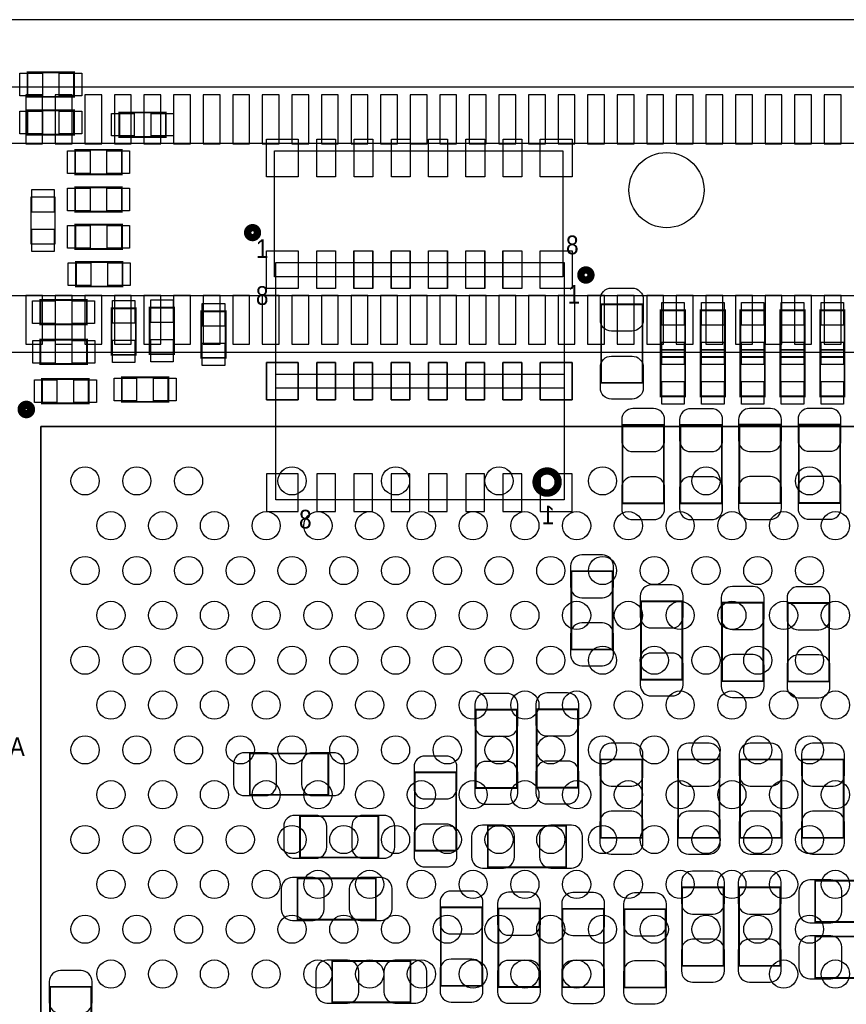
# Model space of a CAD drawing. Extents: x -11.4 to 75.8, y -7.3 to 45.
# Tile 10 of 13: x 28.9 to 40.1, y 16.8 to 30.1. Entities that reach past the tile are written whole.
import ezdxf

# ---------------------------------------------------------------- set-up
doc = ezdxf.new("R2010")
doc.units = 0
for name, color, linetype in [('BG_OUTLINE', 3, 'CONTINUOUS'), ('PG_ASSEMBLY_BOTTOM', 40, 'CONTINUOUS'), ('PG_ASSEMBLY_TOP', 43, 'CONTINUOUS'), ('PIN_BOTTOM', 2, 'CONTINUOUS'), ('PIN_TOP', 171, 'CONTINUOUS')]:
    doc.layers.add(name, color=color, linetype=linetype)

msp = doc.modelspace()

# ---------------------------------------------------------------- linework, layer by layer
at = {"layer": 'BG_OUTLINE'}
msp.add_lwpolyline([(6.031992, 30.1117), (6.031992, 0), (61.210952, 0), (61.210952, 30.1117)], close=True, dxfattribs=at)
msp.add_lwpolyline([(6.031992, 30.1117), (6.031992, 0), (61.210952, 0), (61.210952, 30.1117)], close=True, dxfattribs=at)
at = {"layer": 'PG_ASSEMBLY_BOTTOM'}
for points in [[(42.71137, 29.19984), (21.91512, 29.19984), (21.91512, 25.61844), (42.71137, 25.61844), (42.71137, 29.19984)], [(42.181272, 28.43784), (22.445472, 28.43784), (22.445472, 26.38044), (42.181272, 26.38044), (42.181272, 28.43784)]]:
    msp.add_lwpolyline(points, dxfattribs=at)
msp.add_lwpolyline([(36.28263, 23.619206), (32.38119, 23.619206), (32.38119, 25.321006), (36.28263, 25.321006)], close=True, dxfattribs=at)
at = {"layer": 'PG_ASSEMBLY_BOTTOM', "const_width": 0.024892}
for points in [[(37.631878, 24.632412), (37.072062, 24.632412), (37.072062, 23.572216), (37.631878, 23.572216), (37.631878, 24.632412)], [(38.415214, 24.632158), (37.855398, 24.632158), (37.855398, 23.571962), (38.415214, 23.571962), (38.415214, 24.632158)], [(38.652196, 23.574756), (39.212012, 23.574756), (39.212012, 24.634952), (38.652196, 24.634952), (38.652196, 23.574756)], [(40.017446, 24.636476), (39.45763, 24.636476), (39.45763, 23.57628), (40.017446, 23.57628), (40.017446, 24.636476)], [(36.380166, 21.595842), (36.939982, 21.595842), (36.939982, 22.656038), (36.380166, 22.656038), (36.380166, 21.595842)], [(37.321744, 21.188172), (37.88156, 21.188172), (37.88156, 22.248368), (37.321744, 22.248368), (37.321744, 21.188172)], [(38.418262, 21.167852), (38.978078, 21.167852), (38.978078, 22.228048), (38.418262, 22.228048), (38.418262, 21.167852)], [(39.308786, 21.163788), (39.868602, 21.163788), (39.868602, 22.223984), (39.308786, 22.223984), (39.308786, 21.163788)], [(35.084512, 19.722592), (35.644328, 19.722592), (35.644328, 20.782788), (35.084512, 20.782788), (35.084512, 19.722592)], [(35.910266, 19.727672), (36.470082, 19.727672), (36.470082, 20.787868), (35.910266, 20.787868), (35.910266, 19.727672)], [(32.031432, 20.190714), (32.031432, 19.630898), (33.091628, 19.630898), (33.091628, 20.190714), (32.031432, 20.190714)], [(36.777676, 19.049238), (37.337492, 19.049238), (37.337492, 20.109434), (36.777676, 20.109434), (36.777676, 19.049238)], [(37.824156, 19.049238), (38.383972, 19.049238), (38.383972, 20.109434), (37.824156, 20.109434), (37.824156, 19.049238)], [(38.660578, 19.049238), (39.220394, 19.049238), (39.220394, 20.109434), (38.660578, 20.109434), (38.660578, 19.049238)], [(39.50335, 19.049238), (40.063166, 19.049238), (40.063166, 20.109434), (39.50335, 20.109434), (39.50335, 19.049238)], [(34.262568, 18.875502), (34.822384, 18.875502), (34.822384, 19.935698), (34.262568, 19.935698), (34.262568, 18.875502)], [(33.770062, 18.783554), (33.770062, 19.34337), (32.709866, 19.34337), (32.709866, 18.783554), (33.770062, 18.783554)], [(35.25012, 19.210782), (35.25012, 18.650966), (36.310316, 18.650966), (36.310316, 19.210782), (35.25012, 19.210782)], [(33.735772, 17.943068), (33.735772, 18.502884), (32.675576, 18.502884), (32.675576, 17.943068), (33.735772, 17.943068)], [(37.879782, 17.31899), (38.439598, 17.31899), (38.439598, 18.379186), (37.879782, 18.379186), (37.879782, 17.31899)], [(38.648132, 17.31899), (39.207948, 17.31899), (39.207948, 18.379186), (38.648132, 18.379186), (38.648132, 17.31899)], [(40.738298, 17.911572), (40.738298, 18.471388), (39.678102, 18.471388), (39.678102, 17.911572), (40.738298, 17.911572)], [(34.613342, 17.049242), (35.173158, 17.049242), (35.173158, 18.109438), (34.613342, 18.109438), (34.613342, 17.049242)], [(35.391852, 17.032732), (35.951668, 17.032732), (35.951668, 18.092928), (35.391852, 18.092928), (35.391852, 17.032732)], [(36.260532, 17.030192), (36.820348, 17.030192), (36.820348, 18.090388), (36.260532, 18.090388), (36.260532, 17.030192)], [(37.096192, 17.025112), (37.656008, 17.025112), (37.656008, 18.085308), (37.096192, 18.085308), (37.096192, 17.025112)], [(40.738298, 17.154652), (40.738298, 17.714468), (39.678102, 17.714468), (39.678102, 17.154652), (40.738298, 17.154652)], [(34.204148, 16.824452), (34.204148, 17.384268), (33.143952, 17.384268), (33.143952, 16.824452), (34.204148, 16.824452)], [(29.887672, 17.035018), (29.327856, 17.035018), (29.327856, 15.974822), (29.887672, 15.974822), (29.887672, 17.035018)]]:
    msp.add_lwpolyline(points, dxfattribs=at)
at = {"layer": 'PG_ASSEMBLY_BOTTOM', "const_width": 0.09906}
msp.add_lwpolyline([(36.20135, 23.859998, 0.999873), (35.902392, 23.860252, 1.000127), (36.20135, 23.859998)], format="xyb", dxfattribs=at)
at = {"layer": 'PG_ASSEMBLY_TOP'}
for points, const_width in [([(29.02331, 29.39923), (29.65323, 29.39923), (29.65323, 29.06903), (29.02331, 29.06903), (29.02331, 29.39923)], 0.0254), ([(29.02331, 28.88742), (29.65323, 28.88742), (29.65323, 28.55722), (29.02331, 28.55722), (29.02331, 28.88742)], 0.0254), ([(30.265116, 28.85694), (30.895036, 28.85694), (30.895036, 28.52674), (30.265116, 28.52674), (30.265116, 28.85694)], 0.0254), ([(29.66847, 28.35148), (30.29839, 28.35148), (30.29839, 28.02128), (29.66847, 28.02128), (29.66847, 28.35148)], 0.0254), ([(29.66847, 27.84602), (30.29839, 27.84602), (30.29839, 27.51582), (29.66847, 27.51582), (29.66847, 27.84602)], 0.0254), ([(29.670248, 27.34056), (30.300168, 27.34056), (30.300168, 27.01036), (29.670248, 27.01036), (29.670248, 27.34056)], 0.0254), ([(29.67863, 26.8351), (30.30855, 26.8351), (30.30855, 26.5049), (29.67863, 26.5049), (29.67863, 26.8351)], 0.0254), ([(29.82595, 25.99182), (29.19603, 25.99182), (29.19603, 26.32202), (29.82595, 26.32202), (29.82595, 25.99182)], 0.0254), ([(31.00705, 26.21915), (31.00705, 25.58923), (30.67685, 25.58923), (30.67685, 26.21915), (31.00705, 26.21915)], 0.0254), ([(37.342318, 25.202388), (36.782502, 25.202388), (36.782502, 26.262584), (37.342318, 26.262584), (37.342318, 25.202388)], 0.024892), ([(30.48889, 26.21026), (30.48889, 25.58034), (30.15869, 25.58034), (30.15869, 26.21026), (30.48889, 26.21026)], 0.0254), ([(31.703264, 26.16962), (31.703264, 25.5397), (31.373064, 25.5397), (31.373064, 26.16962), (31.703264, 26.16962)], 0.0254), ([(37.589206, 25.551638), (37.589206, 26.181558), (37.919406, 26.181558), (37.919406, 25.551638), (37.589206, 25.551638)], 0.0254), ([(38.128194, 25.551638), (38.128194, 26.181558), (38.458394, 26.181558), (38.458394, 25.551638), (38.128194, 25.551638)], 0.0254), ([(38.667182, 25.551638), (38.667182, 26.181558), (38.997382, 26.181558), (38.997382, 25.551638), (38.667182, 25.551638)], 0.0254), ([(39.20617, 25.551638), (39.20617, 26.181558), (39.53637, 26.181558), (39.53637, 25.551638), (39.20617, 25.551638)], 0.0254), ([(39.745158, 25.551638), (39.745158, 26.181558), (40.075358, 26.181558), (40.075358, 25.551638), (39.745158, 25.551638)], 0.0254), ([(29.1973, 25.78608), (29.82722, 25.78608), (29.82722, 25.45588), (29.1973, 25.45588), (29.1973, 25.78608)], 0.0254), ([(37.589206, 25.01773), (37.589206, 25.64765), (37.919406, 25.64765), (37.919406, 25.01773), (37.589206, 25.01773)], 0.0254), ([(38.128194, 25.01773), (38.128194, 25.64765), (38.458394, 25.64765), (38.458394, 25.01773), (38.128194, 25.01773)], 0.0254), ([(38.667182, 25.01773), (38.667182, 25.64765), (38.997382, 25.64765), (38.997382, 25.01773), (38.667182, 25.01773)], 0.0254), ([(39.20617, 25.01773), (39.20617, 25.64765), (39.53637, 25.64765), (39.53637, 25.01773), (39.20617, 25.01773)], 0.0254), ([(39.745158, 25.01773), (39.745158, 25.64765), (40.075358, 25.64765), (40.075358, 25.01773), (39.745158, 25.01773)], 0.0254), ([(29.85008, 24.92375), (29.22016, 24.92375), (29.22016, 25.25395), (29.85008, 25.25395), (29.85008, 24.92375)], 0.0254), ([(30.29839, 25.27554), (30.92831, 25.27554), (30.92831, 24.94534), (30.29839, 24.94534), (30.29839, 25.27554)], 0.0254)]:
    msp.add_lwpolyline(points, dxfattribs=dict(at, const_width=const_width))
for points in [[(32.36341, 26.636726), (32.36341, 28.338526), (36.26485, 28.338526), (36.26485, 26.636726)], [(29.397198, 27.71013), (29.066998, 27.71013), (29.066998, 27.08021), (29.397198, 27.08021)], [(36.28263, 26.829766), (36.28263, 25.127966), (32.38119, 25.127966), (32.38119, 26.829766)], [(48.251618, 5.560822), (48.251618, 24.610822), (29.201618, 24.610822), (29.201618, 5.560822)], [(29.201618, 5.560822), (29.201618, 24.610822), (48.251618, 24.610822), (48.251618, 5.560822)]]:
    msp.add_lwpolyline(points, close=True, dxfattribs=at)
for points, const_width in [([(32.134302, 27.23261, 0.999715), (32.000444, 27.232864, 1.000285), (32.134302, 27.23261)], 0.09906), ([(36.644834, 26.65984, 1.000278), (36.508436, 26.659586, 0.999723), (36.644834, 26.65984)], 0.09906), ([(29.06268, 24.841708, 1), (28.951428, 24.841708, 1), (29.06268, 24.841708)], 0.127)]:
    msp.add_lwpolyline(points, format="xyb", dxfattribs=dict(at, const_width=const_width))
at = {"layer": 'PIN_BOTTOM'}
for points in [[(29.227272, 28.43403), (29.227272, 29.09443), (28.998672, 29.09443), (28.998672, 28.43403)], [(29.627322, 28.43403), (29.627322, 29.09443), (29.398722, 29.09443), (29.398722, 28.43403)], [(30.027372, 28.43403), (30.027372, 29.09443), (29.798772, 29.09443), (29.798772, 28.43403)], [(30.427422, 28.43403), (30.427422, 29.09443), (30.198822, 29.09443), (30.198822, 28.43403)], [(30.827472, 28.43403), (30.827472, 29.09443), (30.598872, 29.09443), (30.598872, 28.43403)], [(31.227522, 28.43403), (31.227522, 29.09443), (30.998922, 29.09443), (30.998922, 28.43403)], [(31.627572, 28.43403), (31.627572, 29.09443), (31.398972, 29.09443), (31.398972, 28.43403)], [(32.027622, 28.43403), (32.027622, 29.09443), (31.799022, 29.09443), (31.799022, 28.43403)], [(32.427672, 28.43403), (32.427672, 29.09443), (32.199072, 29.09443), (32.199072, 28.43403)], [(32.827722, 28.43403), (32.827722, 29.09443), (32.599122, 29.09443), (32.599122, 28.43403)], [(33.227772, 28.43403), (33.227772, 29.09443), (32.999172, 29.09443), (32.999172, 28.43403)], [(33.627822, 28.43403), (33.627822, 29.09443), (33.399222, 29.09443), (33.399222, 28.43403)], [(34.027872, 28.43403), (34.027872, 29.09443), (33.799272, 29.09443), (33.799272, 28.43403)], [(34.427922, 28.43403), (34.427922, 29.09443), (34.199322, 29.09443), (34.199322, 28.43403)], [(34.827972, 28.43403), (34.827972, 29.09443), (34.599372, 29.09443), (34.599372, 28.43403)], [(35.228022, 28.43403), (35.228022, 29.09443), (34.999422, 29.09443), (34.999422, 28.43403)], [(35.628072, 28.43403), (35.628072, 29.09443), (35.399472, 29.09443), (35.399472, 28.43403)], [(36.028122, 28.43403), (36.028122, 29.09443), (35.799522, 29.09443), (35.799522, 28.43403)], [(36.428172, 28.43403), (36.428172, 29.09443), (36.199572, 29.09443), (36.199572, 28.43403)], [(36.828222, 28.43403), (36.828222, 29.09443), (36.599622, 29.09443), (36.599622, 28.43403)], [(37.228272, 28.43403), (37.228272, 29.09443), (36.999672, 29.09443), (36.999672, 28.43403)], [(37.628322, 28.43403), (37.628322, 29.09443), (37.399722, 29.09443), (37.399722, 28.43403)], [(38.028372, 28.43403), (38.028372, 29.09443), (37.799772, 29.09443), (37.799772, 28.43403)], [(38.428422, 28.43403), (38.428422, 29.09443), (38.199822, 29.09443), (38.199822, 28.43403)], [(38.828472, 28.43403), (38.828472, 29.09443), (38.599872, 29.09443), (38.599872, 28.43403)], [(39.228522, 28.43403), (39.228522, 29.09443), (38.999922, 29.09443), (38.999922, 28.43403)], [(39.628572, 28.43403), (39.628572, 29.09443), (39.399972, 29.09443), (39.399972, 28.43403)], [(40.028622, 28.43403), (40.028622, 29.09443), (39.800022, 29.09443), (39.800022, 28.43403)], [(29.227272, 25.72385), (29.227272, 26.38425), (28.998672, 26.38425), (28.998672, 25.72385)], [(29.627322, 25.72385), (29.627322, 26.38425), (29.398722, 26.38425), (29.398722, 25.72385)], [(30.027372, 25.72385), (30.027372, 26.38425), (29.798772, 26.38425), (29.798772, 25.72385)], [(30.427422, 25.72385), (30.427422, 26.38425), (30.198822, 26.38425), (30.198822, 25.72385)], [(30.827472, 25.72385), (30.827472, 26.38425), (30.598872, 26.38425), (30.598872, 25.72385)], [(31.227522, 25.72385), (31.227522, 26.38425), (30.998922, 26.38425), (30.998922, 25.72385)], [(31.627572, 25.72385), (31.627572, 26.38425), (31.398972, 26.38425), (31.398972, 25.72385)], [(32.027622, 25.72385), (32.027622, 26.38425), (31.799022, 26.38425), (31.799022, 25.72385)], [(32.427672, 25.72385), (32.427672, 26.38425), (32.199072, 26.38425), (32.199072, 25.72385)], [(32.827722, 25.72385), (32.827722, 26.38425), (32.599122, 26.38425), (32.599122, 25.72385)], [(33.227772, 25.72385), (33.227772, 26.38425), (32.999172, 26.38425), (32.999172, 25.72385)], [(33.627822, 25.72385), (33.627822, 26.38425), (33.399222, 26.38425), (33.399222, 25.72385)], [(34.027872, 25.72385), (34.027872, 26.38425), (33.799272, 26.38425), (33.799272, 25.72385)], [(34.427922, 25.72385), (34.427922, 26.38425), (34.199322, 26.38425), (34.199322, 25.72385)], [(34.827972, 25.72385), (34.827972, 26.38425), (34.599372, 26.38425), (34.599372, 25.72385)], [(35.228022, 25.72385), (35.228022, 26.38425), (34.999422, 26.38425), (34.999422, 25.72385)], [(35.628072, 25.72385), (35.628072, 26.38425), (35.399472, 26.38425), (35.399472, 25.72385)], [(36.028122, 25.72385), (36.028122, 26.38425), (35.799522, 26.38425), (35.799522, 25.72385)], [(36.428172, 25.72385), (36.428172, 26.38425), (36.199572, 26.38425), (36.199572, 25.72385)], [(36.828222, 25.72385), (36.828222, 26.38425), (36.599622, 26.38425), (36.599622, 25.72385)], [(37.228272, 25.72385), (37.228272, 26.38425), (36.999672, 26.38425), (36.999672, 25.72385)], [(37.628322, 25.72385), (37.628322, 26.38425), (37.399722, 26.38425), (37.399722, 25.72385)], [(38.028372, 25.72385), (38.028372, 26.38425), (37.799772, 26.38425), (37.799772, 25.72385)], [(38.428422, 25.72385), (38.428422, 26.38425), (38.199822, 26.38425), (38.199822, 25.72385)], [(38.828472, 25.72385), (38.828472, 26.38425), (38.599872, 26.38425), (38.599872, 25.72385)], [(39.228522, 25.72385), (39.228522, 26.38425), (38.999922, 26.38425), (38.999922, 25.72385)], [(39.628572, 25.72385), (39.628572, 26.38425), (39.399972, 26.38425), (39.399972, 25.72385)], [(40.028622, 25.72385), (40.028622, 26.38425), (39.800022, 26.38425), (39.800022, 25.72385)], [(32.68599, 24.970486), (32.68599, 25.478486), (32.25419, 25.478486), (32.25419, 24.970486)], [(33.18891, 24.970486), (33.18891, 25.478486), (32.93491, 25.478486), (32.93491, 24.970486)], [(33.69183, 24.970486), (33.69183, 25.478486), (33.43783, 25.478486), (33.43783, 24.970486)], [(34.19729, 24.970486), (34.19729, 25.478486), (33.94329, 25.478486), (33.94329, 24.970486)], [(34.70021, 24.970486), (34.70021, 25.478486), (34.44621, 25.478486), (34.44621, 24.970486)], [(35.20567, 24.970486), (35.20567, 25.478486), (34.95167, 25.478486), (34.95167, 24.970486)], [(35.70859, 24.970486), (35.70859, 25.478486), (35.45459, 25.478486), (35.45459, 24.970486)], [(36.39185, 24.970486), (36.39185, 25.478486), (35.96005, 25.478486), (35.96005, 24.970486)], [(32.25419, 23.969726), (32.25419, 23.461726), (32.68599, 23.461726), (32.68599, 23.969726)], [(33.18891, 23.461726), (33.18891, 23.969726), (32.93491, 23.969726), (32.93491, 23.461726)], [(33.69183, 23.461726), (33.69183, 23.969726), (33.43783, 23.969726), (33.43783, 23.461726)], [(34.19729, 23.461726), (34.19729, 23.969726), (33.94329, 23.969726), (33.94329, 23.461726)], [(34.70021, 23.461726), (34.70021, 23.969726), (34.44621, 23.969726), (34.44621, 23.461726)], [(35.20567, 23.461726), (35.20567, 23.969726), (34.95167, 23.969726), (34.95167, 23.461726)], [(35.70859, 23.461726), (35.70859, 23.969726), (35.45459, 23.969726), (35.45459, 23.461726)], [(35.96005, 23.969726), (35.96005, 23.461726), (36.39185, 23.461726), (36.39185, 23.969726)]]:
    msp.add_lwpolyline(points, close=True, dxfattribs=at)
for points in [[(37.061902, 24.702262), (37.061902, 24.422354, 0.414846), (37.212016, 24.27224), (37.491924, 24.27224, 0.414846), (37.642038, 24.422354), (37.642038, 24.702262, 0.414846), (37.491924, 24.852376), (37.212016, 24.852376, 0.414846)], [(37.845238, 24.702008), (37.845238, 24.4221, 0.414846), (37.995352, 24.271986), (38.27526, 24.271986, 0.414846), (38.425374, 24.4221), (38.425374, 24.702008, 0.414846), (38.27526, 24.852122), (37.995352, 24.852122, 0.414846)], [(38.642036, 24.704802), (38.642036, 24.424894, 0.414846), (38.79215, 24.27478), (39.072058, 24.27478, 0.414846), (39.222172, 24.424894), (39.222172, 24.704802, 0.414846), (39.072058, 24.854916), (38.79215, 24.854916, 0.414846)], [(39.44747, 24.706326), (39.44747, 24.426418, 0.414846), (39.597584, 24.276304), (39.877492, 24.276304, 0.414846), (40.027606, 24.426418), (40.027606, 24.706326, 0.414846), (39.877492, 24.85644), (39.597584, 24.85644, 0.414846)], [(37.642038, 23.502366), (37.642038, 23.782274, 0.414846), (37.491924, 23.932388), (37.212016, 23.932388, 0.414846), (37.061902, 23.782274), (37.061902, 23.502366, 0.414846), (37.212016, 23.352252), (37.491924, 23.352252, 0.414846)], [(38.425374, 23.502112), (38.425374, 23.78202, 0.414846), (38.27526, 23.932134), (37.995352, 23.932134, 0.414846), (37.845238, 23.78202), (37.845238, 23.502112, 0.414846), (37.995352, 23.351998), (38.27526, 23.351998, 0.414846)], [(39.222172, 23.504906), (39.222172, 23.784814, 0.414846), (39.072058, 23.934928), (38.79215, 23.934928, 0.414846), (38.642036, 23.784814), (38.642036, 23.504906, 0.414846), (38.79215, 23.354792), (39.072058, 23.354792, 0.414846)], [(40.027606, 23.50643), (40.027606, 23.786338, 0.414846), (39.877492, 23.936452), (39.597584, 23.936452, 0.414846), (39.44747, 23.786338), (39.44747, 23.50643, 0.414846), (39.597584, 23.356316), (39.877492, 23.356316, 0.414846)], [(36.370006, 22.725888), (36.370006, 22.44598, 0.414846), (36.52012, 22.295866), (36.800028, 22.295866, 0.414846), (36.950142, 22.44598), (36.950142, 22.725888, 0.414846), (36.800028, 22.876002), (36.52012, 22.876002, 0.414846)], [(37.311584, 22.318218), (37.311584, 22.03831, 0.414846), (37.461698, 21.888196), (37.741606, 21.888196, 0.414846), (37.89172, 22.03831), (37.89172, 22.318218, 0.414846), (37.741606, 22.468332), (37.461698, 22.468332, 0.414846)], [(38.408102, 22.297898), (38.408102, 22.01799, 0.414846), (38.558216, 21.867876), (38.838124, 21.867876, 0.414846), (38.988238, 22.01799), (38.988238, 22.297898, 0.414846), (38.838124, 22.448012), (38.558216, 22.448012, 0.414846)], [(39.298626, 22.293834), (39.298626, 22.013926, 0.414846), (39.44874, 21.863812), (39.728648, 21.863812, 0.414846), (39.878762, 22.013926), (39.878762, 22.293834, 0.414846), (39.728648, 22.443948), (39.44874, 22.443948, 0.414846)], [(36.950142, 21.525992), (36.950142, 21.8059, 0.414846), (36.800028, 21.956014), (36.52012, 21.956014, 0.414846), (36.370006, 21.8059), (36.370006, 21.525992, 0.414846), (36.52012, 21.375878), (36.800028, 21.375878, 0.414846)], [(37.89172, 21.118322), (37.89172, 21.39823, 0.414846), (37.741606, 21.548344), (37.461698, 21.548344, 0.414846), (37.311584, 21.39823), (37.311584, 21.118322, 0.414846), (37.461698, 20.968208), (37.741606, 20.968208, 0.414846)], [(38.988238, 21.098002), (38.988238, 21.37791, 0.414846), (38.838124, 21.528024), (38.558216, 21.528024, 0.414846), (38.408102, 21.37791), (38.408102, 21.098002, 0.414846), (38.558216, 20.947888), (38.838124, 20.947888, 0.414846)], [(39.878762, 21.093938), (39.878762, 21.373846, 0.414846), (39.728648, 21.52396), (39.44874, 21.52396, 0.414846), (39.298626, 21.373846), (39.298626, 21.093938, 0.414846), (39.44874, 20.943824), (39.728648, 20.943824, 0.414846)], [(35.074352, 20.852638), (35.074352, 20.57273, 0.414846), (35.224466, 20.422616), (35.504374, 20.422616, 0.414846), (35.654488, 20.57273), (35.654488, 20.852638, 0.414846), (35.504374, 21.002752), (35.224466, 21.002752, 0.414846)], [(35.900106, 20.857718), (35.900106, 20.57781, 0.414846), (36.05022, 20.427696), (36.330128, 20.427696, 0.414846), (36.480242, 20.57781), (36.480242, 20.857718, 0.414846), (36.330128, 21.007832), (36.05022, 21.007832, 0.414846)], [(36.767516, 20.179284), (36.767516, 19.899376, 0.414846), (36.91763, 19.749262), (37.197538, 19.749262, 0.414846), (37.347652, 19.899376), (37.347652, 20.179284, 0.414846), (37.197538, 20.329398), (36.91763, 20.329398, 0.414846)], [(37.813996, 20.179284), (37.813996, 19.899376, 0.414846), (37.96411, 19.749262), (38.244018, 19.749262, 0.414846), (38.394132, 19.899376), (38.394132, 20.179284, 0.414846), (38.244018, 20.329398), (37.96411, 20.329398, 0.414846)], [(38.650418, 20.179284), (38.650418, 19.899376, 0.414846), (38.800532, 19.749262), (39.08044, 19.749262, 0.414846), (39.230554, 19.899376), (39.230554, 20.179284, 0.414846), (39.08044, 20.329398), (38.800532, 20.329398, 0.414846)], [(39.49319, 20.179284), (39.49319, 19.899376, 0.414846), (39.643304, 19.749262), (39.923212, 19.749262, 0.414846), (40.073326, 19.899376), (40.073326, 20.179284, 0.414846), (39.923212, 20.329398), (39.643304, 20.329398, 0.414846)], [(31.961582, 19.620738), (32.24149, 19.620738, 0.414846), (32.391604, 19.770852), (32.391604, 20.05076, 0.414846), (32.24149, 20.200874), (31.961582, 20.200874, 0.414846), (31.811468, 20.05076), (31.811468, 19.770852, 0.414846)], [(33.161478, 20.200874), (32.88157, 20.200874, 0.414846), (32.731456, 20.05076), (32.731456, 19.770852, 0.414846), (32.88157, 19.620738), (33.161478, 19.620738, 0.414846), (33.311592, 19.770852), (33.311592, 20.05076, 0.414846)], [(34.252408, 20.005548), (34.252408, 19.72564, 0.414846), (34.402522, 19.575526), (34.68243, 19.575526, 0.414846), (34.832544, 19.72564), (34.832544, 20.005548, 0.414846), (34.68243, 20.155662), (34.402522, 20.155662, 0.414846)], [(35.654488, 19.652742), (35.654488, 19.93265, 0.414846), (35.504374, 20.082764), (35.224466, 20.082764, 0.414846), (35.074352, 19.93265), (35.074352, 19.652742, 0.414846), (35.224466, 19.502628), (35.504374, 19.502628, 0.414846)], [(36.480242, 19.657822), (36.480242, 19.93773, 0.414846), (36.330128, 20.087844), (36.05022, 20.087844, 0.414846), (35.900106, 19.93773), (35.900106, 19.657822, 0.414846), (36.05022, 19.507708), (36.330128, 19.507708, 0.414846)], [(32.640016, 18.773394), (32.919924, 18.773394, 0.414846), (33.070038, 18.923508), (33.070038, 19.203416, 0.414846), (32.919924, 19.35353), (32.640016, 19.35353, 0.414846), (32.489902, 19.203416), (32.489902, 18.923508, 0.414846)], [(33.839912, 19.35353), (33.560004, 19.35353, 0.414846), (33.40989, 19.203416), (33.40989, 18.923508, 0.414846), (33.560004, 18.773394), (33.839912, 18.773394, 0.414846), (33.990026, 18.923508), (33.990026, 19.203416, 0.414846)], [(37.347652, 18.979388), (37.347652, 19.259296, 0.414846), (37.197538, 19.40941), (36.91763, 19.40941, 0.414846), (36.767516, 19.259296), (36.767516, 18.979388, 0.414846), (36.91763, 18.829274), (37.197538, 18.829274, 0.414846)], [(38.394132, 18.979388), (38.394132, 19.259296, 0.414846), (38.244018, 19.40941), (37.96411, 19.40941, 0.414846), (37.813996, 19.259296), (37.813996, 18.979388, 0.414846), (37.96411, 18.829274), (38.244018, 18.829274, 0.414846)], [(39.230554, 18.979388), (39.230554, 19.259296, 0.414846), (39.08044, 19.40941), (38.800532, 19.40941, 0.414846), (38.650418, 19.259296), (38.650418, 18.979388, 0.414846), (38.800532, 18.829274), (39.08044, 18.829274, 0.414846)], [(40.073326, 18.979388), (40.073326, 19.259296, 0.414846), (39.923212, 19.40941), (39.643304, 19.40941, 0.414846), (39.49319, 19.259296), (39.49319, 18.979388, 0.414846), (39.643304, 18.829274), (39.923212, 18.829274, 0.414846)], [(34.832544, 18.805652), (34.832544, 19.08556, 0.414846), (34.68243, 19.235674), (34.402522, 19.235674, 0.414846), (34.252408, 19.08556), (34.252408, 18.805652, 0.414846), (34.402522, 18.655538), (34.68243, 18.655538, 0.414846)], [(35.18027, 18.640806), (35.460178, 18.640806, 0.414846), (35.610292, 18.79092), (35.610292, 19.070828, 0.414846), (35.460178, 19.220942), (35.18027, 19.220942, 0.414846), (35.030156, 19.070828), (35.030156, 18.79092, 0.414846)], [(36.380166, 19.220942), (36.100258, 19.220942, 0.414846), (35.950144, 19.070828), (35.950144, 18.79092, 0.414846), (36.100258, 18.640806), (36.380166, 18.640806, 0.414846), (36.53028, 18.79092), (36.53028, 19.070828, 0.414846)], [(32.605726, 17.932908), (32.885634, 17.932908, 0.414846), (33.035748, 18.083022), (33.035748, 18.36293, 0.414846), (32.885634, 18.513044), (32.605726, 18.513044, 0.414846), (32.455612, 18.36293), (32.455612, 18.083022, 0.414846)], [(33.805622, 18.513044), (33.525714, 18.513044, 0.414846), (33.3756, 18.36293), (33.3756, 18.083022, 0.414846), (33.525714, 17.932908), (33.805622, 17.932908, 0.414846), (33.955736, 18.083022), (33.955736, 18.36293, 0.414846)], [(37.869622, 18.449036), (37.869622, 18.169128, 0.414846), (38.019736, 18.019014), (38.299644, 18.019014, 0.414846), (38.449758, 18.169128), (38.449758, 18.449036, 0.414846), (38.299644, 18.59915), (38.019736, 18.59915, 0.414846)], [(38.637972, 18.449036), (38.637972, 18.169128, 0.414846), (38.788086, 18.019014), (39.067994, 18.019014, 0.414846), (39.218108, 18.169128), (39.218108, 18.449036, 0.414846), (39.067994, 18.59915), (38.788086, 18.59915, 0.414846)], [(39.608252, 17.901412), (39.88816, 17.901412, 0.414846), (40.038274, 18.051526), (40.038274, 18.331434, 0.414846), (39.88816, 18.481548), (39.608252, 18.481548, 0.414846), (39.458138, 18.331434), (39.458138, 18.051526, 0.414846)], [(34.603182, 18.179288), (34.603182, 17.89938, 0.414846), (34.753296, 17.749266), (35.033204, 17.749266, 0.414846), (35.183318, 17.89938), (35.183318, 18.179288, 0.414846), (35.033204, 18.329402), (34.753296, 18.329402, 0.414846)], [(35.381692, 18.162778), (35.381692, 17.88287, 0.414846), (35.531806, 17.732756), (35.811714, 17.732756, 0.414846), (35.961828, 17.88287), (35.961828, 18.162778, 0.414846), (35.811714, 18.312892), (35.531806, 18.312892, 0.414846)], [(36.250372, 18.160238), (36.250372, 17.88033, 0.414846), (36.400486, 17.730216), (36.680394, 17.730216, 0.414846), (36.830508, 17.88033), (36.830508, 18.160238, 0.414846), (36.680394, 18.310352), (36.400486, 18.310352, 0.414846)], [(37.086032, 18.155158), (37.086032, 17.87525, 0.414846), (37.236146, 17.725136), (37.516054, 17.725136, 0.414846), (37.666168, 17.87525), (37.666168, 18.155158, 0.414846), (37.516054, 18.305272), (37.236146, 18.305272, 0.414846)], [(39.608252, 17.144492), (39.88816, 17.144492, 0.414846), (40.038274, 17.294606), (40.038274, 17.574514, 0.414846), (39.88816, 17.724628), (39.608252, 17.724628, 0.414846), (39.458138, 17.574514), (39.458138, 17.294606, 0.414846)], [(38.449758, 17.24914), (38.449758, 17.529048, 0.414846), (38.299644, 17.679162), (38.019736, 17.679162, 0.414846), (37.869622, 17.529048), (37.869622, 17.24914, 0.414846), (38.019736, 17.099026), (38.299644, 17.099026, 0.414846)], [(39.218108, 17.24914), (39.218108, 17.529048, 0.414846), (39.067994, 17.679162), (38.788086, 17.679162, 0.414846), (38.637972, 17.529048), (38.637972, 17.24914, 0.414846), (38.788086, 17.099026), (39.067994, 17.099026, 0.414846)], [(33.074102, 16.814292), (33.35401, 16.814292, 0.414846), (33.504124, 16.964406), (33.504124, 17.244314, 0.414846), (33.35401, 17.394428), (33.074102, 17.394428, 0.414846), (32.923988, 17.244314), (32.923988, 16.964406, 0.414846)], [(34.273998, 17.394428), (33.99409, 17.394428, 0.414846), (33.843976, 17.244314), (33.843976, 16.964406, 0.414846), (33.99409, 16.814292), (34.273998, 16.814292, 0.414846), (34.424112, 16.964406), (34.424112, 17.244314, 0.414846)], [(35.183318, 16.979392), (35.183318, 17.2593, 0.414846), (35.033204, 17.409414), (34.753296, 17.409414, 0.414846), (34.603182, 17.2593), (34.603182, 16.979392, 0.414846), (34.753296, 16.829278), (35.033204, 16.829278, 0.414846)], [(35.961828, 16.962882), (35.961828, 17.24279, 0.414846), (35.811714, 17.392904), (35.531806, 17.392904, 0.414846), (35.381692, 17.24279), (35.381692, 16.962882, 0.414846), (35.531806, 16.812768), (35.811714, 16.812768, 0.414846)], [(36.830508, 16.960342), (36.830508, 17.24025, 0.414846), (36.680394, 17.390364), (36.400486, 17.390364, 0.414846), (36.250372, 17.24025), (36.250372, 16.960342, 0.414846), (36.400486, 16.810228), (36.680394, 16.810228, 0.414846)], [(37.666168, 16.955262), (37.666168, 17.23517, 0.414846), (37.516054, 17.385284), (37.236146, 17.385284, 0.414846), (37.086032, 17.23517), (37.086032, 16.955262, 0.414846), (37.236146, 16.805148), (37.516054, 16.805148, 0.414846)], [(29.317696, 17.104868), (29.317696, 16.82496, 0.414846), (29.46781, 16.674846), (29.747718, 16.674846, 0.414846), (29.897832, 16.82496), (29.897832, 17.104868, 0.414846), (29.747718, 17.254982), (29.46781, 17.254982, 0.414846)]]:
    msp.add_lwpolyline(points, format="xyb", close=True, dxfattribs=at)
at = {"layer": 'PIN_TOP'}
for points in [[(28.918916, 29.08173), (28.918916, 29.38653), (29.223716, 29.38653), (29.223716, 29.08173)], [(29.452824, 29.08173), (29.452824, 29.38653), (29.757624, 29.38653), (29.757624, 29.08173)], [(28.918916, 28.56992), (28.918916, 28.87472), (29.223716, 28.87472), (29.223716, 28.56992)], [(29.452824, 28.56992), (29.452824, 28.87472), (29.757624, 28.87472), (29.757624, 28.56992)], [(30.160722, 28.53944), (30.160722, 28.84424), (30.465522, 28.84424), (30.465522, 28.53944)], [(30.69463, 28.53944), (30.69463, 28.84424), (30.99943, 28.84424), (30.99943, 28.53944)], [(32.25419, 27.988006), (32.25419, 28.496006), (32.68599, 28.496006), (32.68599, 27.988006)], [(32.93745, 27.988006), (32.93745, 28.496006), (33.19145, 28.496006), (33.19145, 27.988006)], [(33.44037, 27.988006), (33.44037, 28.496006), (33.69437, 28.496006), (33.69437, 27.988006)], [(33.94583, 27.988006), (33.94583, 28.496006), (34.19983, 28.496006), (34.19983, 27.988006)], [(34.44875, 27.988006), (34.44875, 28.496006), (34.70275, 28.496006), (34.70275, 27.988006)], [(34.95421, 27.988006), (34.95421, 28.496006), (35.20821, 28.496006), (35.20821, 27.988006)], [(35.45713, 27.988006), (35.45713, 28.496006), (35.71113, 28.496006), (35.71113, 27.988006)], [(35.96005, 27.988006), (35.96005, 28.496006), (36.39185, 28.496006), (36.39185, 27.988006)], [(29.564076, 28.03398), (29.564076, 28.33878), (29.868876, 28.33878), (29.868876, 28.03398)], [(30.097984, 28.03398), (30.097984, 28.33878), (30.402784, 28.33878), (30.402784, 28.03398)], [(29.564076, 27.52852), (29.564076, 27.83332), (29.868876, 27.83332), (29.868876, 27.52852)], [(30.097984, 27.52852), (30.097984, 27.83332), (30.402784, 27.83332), (30.402784, 27.52852)], [(29.079698, 27.814524), (29.384498, 27.814524), (29.384498, 27.509724), (29.079698, 27.509724)], [(29.565854, 27.02306), (29.565854, 27.32786), (29.870654, 27.32786), (29.870654, 27.02306)], [(30.099762, 27.02306), (30.099762, 27.32786), (30.404562, 27.32786), (30.404562, 27.02306)], [(29.079698, 27.280616), (29.384498, 27.280616), (29.384498, 26.975816), (29.079698, 26.975816)], [(32.68599, 26.987246), (32.68599, 26.479246), (32.25419, 26.479246), (32.25419, 26.987246)], [(32.25419, 26.479246), (32.25419, 26.987246), (32.68599, 26.987246), (32.68599, 26.479246)], [(33.18891, 26.987246), (33.18891, 26.479246), (32.93491, 26.479246), (32.93491, 26.987246)], [(32.93745, 26.479246), (32.93745, 26.987246), (33.19145, 26.987246), (33.19145, 26.479246)], [(33.69183, 26.987246), (33.69183, 26.479246), (33.43783, 26.479246), (33.43783, 26.987246)], [(33.44037, 26.479246), (33.44037, 26.987246), (33.69437, 26.987246), (33.69437, 26.479246)], [(34.19729, 26.987246), (34.19729, 26.479246), (33.94329, 26.479246), (33.94329, 26.987246)], [(33.94583, 26.479246), (33.94583, 26.987246), (34.19983, 26.987246), (34.19983, 26.479246)], [(34.70021, 26.987246), (34.70021, 26.479246), (34.44621, 26.479246), (34.44621, 26.987246)], [(34.44875, 26.479246), (34.44875, 26.987246), (34.70275, 26.987246), (34.70275, 26.479246)], [(35.20567, 26.987246), (35.20567, 26.479246), (34.95167, 26.479246), (34.95167, 26.987246)], [(34.95421, 26.479246), (34.95421, 26.987246), (35.20821, 26.987246), (35.20821, 26.479246)], [(35.70859, 26.987246), (35.70859, 26.479246), (35.45459, 26.479246), (35.45459, 26.987246)], [(35.45713, 26.479246), (35.45713, 26.987246), (35.71113, 26.987246), (35.71113, 26.479246)], [(36.39185, 26.987246), (36.39185, 26.479246), (35.96005, 26.479246), (35.96005, 26.987246)], [(35.96005, 26.479246), (35.96005, 26.987246), (36.39185, 26.987246), (36.39185, 26.479246)], [(29.574236, 26.5176), (29.574236, 26.8224), (29.879036, 26.8224), (29.879036, 26.5176)], [(30.108144, 26.5176), (30.108144, 26.8224), (30.412944, 26.8224), (30.412944, 26.5176)], [(29.396436, 26.30932), (29.396436, 26.00452), (29.091636, 26.00452), (29.091636, 26.30932)], [(29.930344, 26.30932), (29.930344, 26.00452), (29.625544, 26.00452), (29.625544, 26.30932)], [(30.17139, 26.314654), (30.47619, 26.314654), (30.47619, 26.009854), (30.17139, 26.009854)], [(30.68955, 26.323544), (30.99435, 26.323544), (30.99435, 26.018744), (30.68955, 26.018744)], [(31.385764, 26.274014), (31.690564, 26.274014), (31.690564, 25.969214), (31.385764, 25.969214)], [(37.906706, 25.981152), (37.601906, 25.981152), (37.601906, 26.285952), (37.906706, 26.285952)], [(38.445694, 25.981152), (38.140894, 25.981152), (38.140894, 26.285952), (38.445694, 26.285952)], [(38.984682, 25.981152), (38.679882, 25.981152), (38.679882, 26.285952), (38.984682, 26.285952)], [(39.52367, 25.981152), (39.21887, 25.981152), (39.21887, 26.285952), (39.52367, 26.285952)], [(40.062658, 25.981152), (39.757858, 25.981152), (39.757858, 26.285952), (40.062658, 26.285952)], [(29.092906, 25.46858), (29.092906, 25.77338), (29.397706, 25.77338), (29.397706, 25.46858)], [(29.626814, 25.46858), (29.626814, 25.77338), (29.931614, 25.77338), (29.931614, 25.46858)], [(30.17139, 25.780746), (30.47619, 25.780746), (30.47619, 25.475946), (30.17139, 25.475946)], [(30.68955, 25.789636), (30.99435, 25.789636), (30.99435, 25.484836), (30.68955, 25.484836)], [(31.385764, 25.740106), (31.690564, 25.740106), (31.690564, 25.435306), (31.385764, 25.435306)], [(37.906706, 25.447244), (37.601906, 25.447244), (37.601906, 25.752044), (37.906706, 25.752044)], [(37.906706, 25.447244), (37.601906, 25.447244), (37.601906, 25.752044), (37.906706, 25.752044)], [(38.445694, 25.447244), (38.140894, 25.447244), (38.140894, 25.752044), (38.445694, 25.752044)], [(38.445694, 25.447244), (38.140894, 25.447244), (38.140894, 25.752044), (38.445694, 25.752044)], [(38.984682, 25.447244), (38.679882, 25.447244), (38.679882, 25.752044), (38.984682, 25.752044)], [(38.984682, 25.447244), (38.679882, 25.447244), (38.679882, 25.752044), (38.984682, 25.752044)], [(39.52367, 25.447244), (39.21887, 25.447244), (39.21887, 25.752044), (39.52367, 25.752044)], [(39.52367, 25.447244), (39.21887, 25.447244), (39.21887, 25.752044), (39.52367, 25.752044)], [(40.062658, 25.447244), (39.757858, 25.447244), (39.757858, 25.752044), (40.062658, 25.752044)], [(40.062658, 25.447244), (39.757858, 25.447244), (39.757858, 25.752044), (40.062658, 25.752044)], [(32.68599, 25.478486), (32.68599, 24.970486), (32.25419, 24.970486), (32.25419, 25.478486)], [(33.18891, 25.478486), (33.18891, 24.970486), (32.93491, 24.970486), (32.93491, 25.478486)], [(33.69183, 25.478486), (33.69183, 24.970486), (33.43783, 24.970486), (33.43783, 25.478486)], [(34.19729, 25.478486), (34.19729, 24.970486), (33.94329, 24.970486), (33.94329, 25.478486)], [(34.70021, 25.478486), (34.70021, 24.970486), (34.44621, 24.970486), (34.44621, 25.478486)], [(35.20567, 25.478486), (35.20567, 24.970486), (34.95167, 24.970486), (34.95167, 25.478486)], [(35.70859, 25.478486), (35.70859, 24.970486), (35.45459, 24.970486), (35.45459, 25.478486)], [(36.39185, 25.478486), (36.39185, 24.970486), (35.96005, 24.970486), (35.96005, 25.478486)], [(29.420566, 25.24125), (29.420566, 24.93645), (29.115766, 24.93645), (29.115766, 25.24125)], [(29.954474, 25.24125), (29.954474, 24.93645), (29.649674, 24.93645), (29.649674, 25.24125)], [(30.193996, 24.95804), (30.193996, 25.26284), (30.498796, 25.26284), (30.498796, 24.95804)], [(30.727904, 24.95804), (30.727904, 25.26284), (31.032704, 25.26284), (31.032704, 24.95804)], [(37.906706, 24.913336), (37.601906, 24.913336), (37.601906, 25.218136), (37.906706, 25.218136)], [(38.445694, 24.913336), (38.140894, 24.913336), (38.140894, 25.218136), (38.445694, 25.218136)], [(38.984682, 24.913336), (38.679882, 24.913336), (38.679882, 25.218136), (38.984682, 25.218136)], [(39.52367, 24.913336), (39.21887, 24.913336), (39.21887, 25.218136), (39.52367, 25.218136)], [(40.062658, 24.913336), (39.757858, 24.913336), (39.757858, 25.218136), (40.062658, 25.218136)]]:
    msp.add_lwpolyline(points, close=True, dxfattribs=at)
for points in [[(37.352478, 26.332434), (37.352478, 26.052526, -0.414846), (37.202364, 25.902412), (36.922456, 25.902412, -0.414846), (36.772342, 26.052526), (36.772342, 26.332434, -0.414846), (36.922456, 26.482548), (37.202364, 26.482548, -0.414846)], [(36.772342, 25.132538), (36.772342, 25.412446, -0.414846), (36.922456, 25.56256), (37.202364, 25.56256, -0.414846), (37.352478, 25.412446), (37.352478, 25.132538, -0.414846), (37.202364, 24.982424), (36.922456, 24.982424, -0.414846)]]:
    msp.add_lwpolyline(points, format="xyb", close=True, dxfattribs=at)
for centre, radius in [((37.667438, 27.807158), 0.508), ((29.801566, 23.875746), 0.1905), ((30.50159, 23.875746), 0.1905), ((31.201614, 23.875746), 0.1905), ((32.601662, 23.875746), 0.1905), ((34.00171, 23.875746), 0.1905), ((35.401504, 23.875746), 0.1905), ((36.801552, 23.875746), 0.1905), ((38.2016, 23.875746), 0.1905), ((39.601648, 23.875746), 0.1905), ((30.151578, 23.269448), 0.1905), ((30.851602, 23.269448), 0.1905), ((31.551626, 23.269448), 0.1905), ((32.25165, 23.269448), 0.1905), ((32.951674, 23.269448), 0.1905), ((33.651698, 23.269448), 0.1905), ((34.351722, 23.269448), 0.1905), ((35.051492, 23.269448), 0.1905), ((35.751516, 23.269448), 0.1905), ((36.45154, 23.269448), 0.1905), ((37.151564, 23.269448), 0.1905), ((37.851588, 23.269448), 0.1905), ((38.551612, 23.269448), 0.1905), ((39.251636, 23.269448), 0.1905), ((39.95166, 23.269448), 0.1905), ((29.801566, 22.663404), 0.1905), ((30.50159, 22.663404), 0.1905), ((31.201614, 22.663404), 0.1905), ((31.901638, 22.663404), 0.1905), ((32.601662, 22.663404), 0.1905), ((33.301686, 22.663404), 0.1905), ((34.00171, 22.663404), 0.1905), ((34.701734, 22.663404), 0.1905), ((35.401504, 22.663404), 0.1905), ((36.101528, 22.663404), 0.1905), ((36.801552, 22.663404), 0.1905), ((37.501576, 22.663404), 0.1905), ((38.2016, 22.663404), 0.1905), ((38.901624, 22.663404), 0.1905), ((39.601648, 22.663404), 0.1905), ((30.151578, 22.057106), 0.1905), ((30.851602, 22.057106), 0.1905), ((31.551626, 22.057106), 0.1905), ((32.25165, 22.057106), 0.1905), ((32.951674, 22.057106), 0.1905), ((33.651698, 22.057106), 0.1905), ((34.351722, 22.057106), 0.1905), ((35.051492, 22.057106), 0.1905), ((35.751516, 22.057106), 0.1905), ((36.45154, 22.057106), 0.1905), ((37.151564, 22.057106), 0.1905), ((37.851588, 22.057106), 0.1905), ((38.551612, 22.057106), 0.1905), ((39.251636, 22.057106), 0.1905), ((39.95166, 22.057106), 0.1905), ((29.801566, 21.450808), 0.1905), ((30.50159, 21.450808), 0.1905), ((31.201614, 21.450808), 0.1905), ((31.901638, 21.450808), 0.1905), ((32.601662, 21.450808), 0.1905), ((33.301686, 21.450808), 0.1905), ((34.00171, 21.450808), 0.1905), ((34.701734, 21.450808), 0.1905), ((35.401504, 21.450808), 0.1905), ((36.101528, 21.450808), 0.1905), ((36.801552, 21.450808), 0.1905), ((37.501576, 21.450808), 0.1905), ((38.2016, 21.450808), 0.1905), ((38.901624, 21.450808), 0.1905), ((39.601648, 21.450808), 0.1905), ((30.151578, 20.844764), 0.1905), ((30.851602, 20.844764), 0.1905), ((31.551626, 20.844764), 0.1905), ((32.25165, 20.844764), 0.1905), ((32.951674, 20.844764), 0.1905), ((33.651698, 20.844764), 0.1905), ((34.351722, 20.844764), 0.1905), ((35.051492, 20.844764), 0.1905), ((35.751516, 20.844764), 0.1905), ((36.45154, 20.844764), 0.1905), ((37.151564, 20.844764), 0.1905), ((37.851588, 20.844764), 0.1905), ((38.551612, 20.844764), 0.1905), ((39.251636, 20.844764), 0.1905), ((39.95166, 20.844764), 0.1905), ((29.801566, 20.238466), 0.1905), ((30.50159, 20.238466), 0.1905), ((31.201614, 20.238466), 0.1905), ((31.901638, 20.238466), 0.1905), ((32.601662, 20.238466), 0.1905), ((33.301686, 20.238466), 0.1905), ((34.00171, 20.238466), 0.1905), ((34.701734, 20.238466), 0.1905), ((35.401504, 20.238466), 0.1905), ((36.101528, 20.238466), 0.1905), ((36.801552, 20.238466), 0.1905), ((37.501576, 20.238466), 0.1905), ((38.2016, 20.238466), 0.1905), ((38.901624, 20.238466), 0.1905), ((39.601648, 20.238466), 0.1905), ((30.151578, 19.632422), 0.1905), ((30.851602, 19.632422), 0.1905), ((31.551626, 19.632422), 0.1905), ((32.25165, 19.632422), 0.1905), ((32.951674, 19.632422), 0.1905), ((33.651698, 19.632422), 0.1905), ((34.351722, 19.632422), 0.1905), ((35.051492, 19.632422), 0.1905), ((35.751516, 19.632422), 0.1905), ((36.45154, 19.632422), 0.1905), ((37.151564, 19.632422), 0.1905), ((37.851588, 19.632422), 0.1905), ((38.551612, 19.632422), 0.1905), ((39.251636, 19.632422), 0.1905), ((39.95166, 19.632422), 0.1905), ((29.801566, 19.026124), 0.1905), ((30.50159, 19.026124), 0.1905), ((31.201614, 19.026124), 0.1905), ((31.901638, 19.026124), 0.1905), ((32.601662, 19.026124), 0.1905), ((33.301686, 19.026124), 0.1905), ((34.00171, 19.026124), 0.1905), ((34.701734, 19.026124), 0.1905), ((35.401504, 19.026124), 0.1905), ((36.101528, 19.026124), 0.1905), ((36.801552, 19.026124), 0.1905), ((37.501576, 19.026124), 0.1905), ((38.2016, 19.026124), 0.1905), ((38.901624, 19.026124), 0.1905), ((39.601648, 19.026124), 0.1905), ((30.151578, 18.419826), 0.1905), ((30.851602, 18.419826), 0.1905), ((31.551626, 18.419826), 0.1905), ((32.25165, 18.419826), 0.1905), ((32.951674, 18.419826), 0.1905), ((33.651698, 18.419826), 0.1905), ((34.351722, 18.419826), 0.1905), ((35.051492, 18.419826), 0.1905), ((35.751516, 18.419826), 0.1905), ((36.45154, 18.419826), 0.1905), ((37.151564, 18.419826), 0.1905), ((37.851588, 18.419826), 0.1905), ((38.551612, 18.419826), 0.1905), ((39.251636, 18.419826), 0.1905), ((39.95166, 18.419826), 0.1905), ((29.801566, 17.813782), 0.1905), ((30.50159, 17.813782), 0.1905), ((31.201614, 17.813782), 0.1905), ((31.901638, 17.813782), 0.1905), ((32.601662, 17.813782), 0.1905), ((33.301686, 17.813782), 0.1905), ((34.00171, 17.813782), 0.1905), ((34.701734, 17.813782), 0.1905), ((35.401504, 17.813782), 0.1905), ((36.101528, 17.813782), 0.1905), ((36.801552, 17.813782), 0.1905), ((37.501576, 17.813782), 0.1905), ((38.2016, 17.813782), 0.1905), ((38.901624, 17.813782), 0.1905), ((39.601648, 17.813782), 0.1905), ((30.151578, 17.207484), 0.1905), ((30.851602, 17.207484), 0.1905), ((31.551626, 17.207484), 0.1905), ((32.25165, 17.207484), 0.1905), ((32.951674, 17.207484), 0.1905), ((33.651698, 17.207484), 0.1905), ((34.351722, 17.207484), 0.1905), ((35.051492, 17.207484), 0.1905), ((35.751516, 17.207484), 0.1905), ((36.45154, 17.207484), 0.1905), ((39.251636, 17.207484), 0.1905), ((39.95166, 17.207484), 0.1905)]:
    msp.add_circle(centre, radius, dxfattribs=at)

# ---------------------------------------------------------------- texts
at = {"layer": 'PG_ASSEMBLY_BOTTOM', "text_generation_flag": 2, "width": 0.9}
for s, p in [('8', (32.866584, 23.231348)), ('1', (36.156646, 23.28799))]:
    msp.add_text(s, height=0.254, dxfattribs=at).set_placement(p)
at = {"layer": 'PG_ASSEMBLY_TOP', "width": 0.9}
for s, p in [('8', (36.307522, 26.939494)), ('1', (32.112966, 26.889964)), ('8', (32.112966, 26.25471)), ('1', (36.330128, 26.270204)), ('AA', (28.578302, 20.155408))]:
    msp.add_text(s, height=0.254, dxfattribs=at).set_placement(p)

doc.saveas('drawing.dxf')
